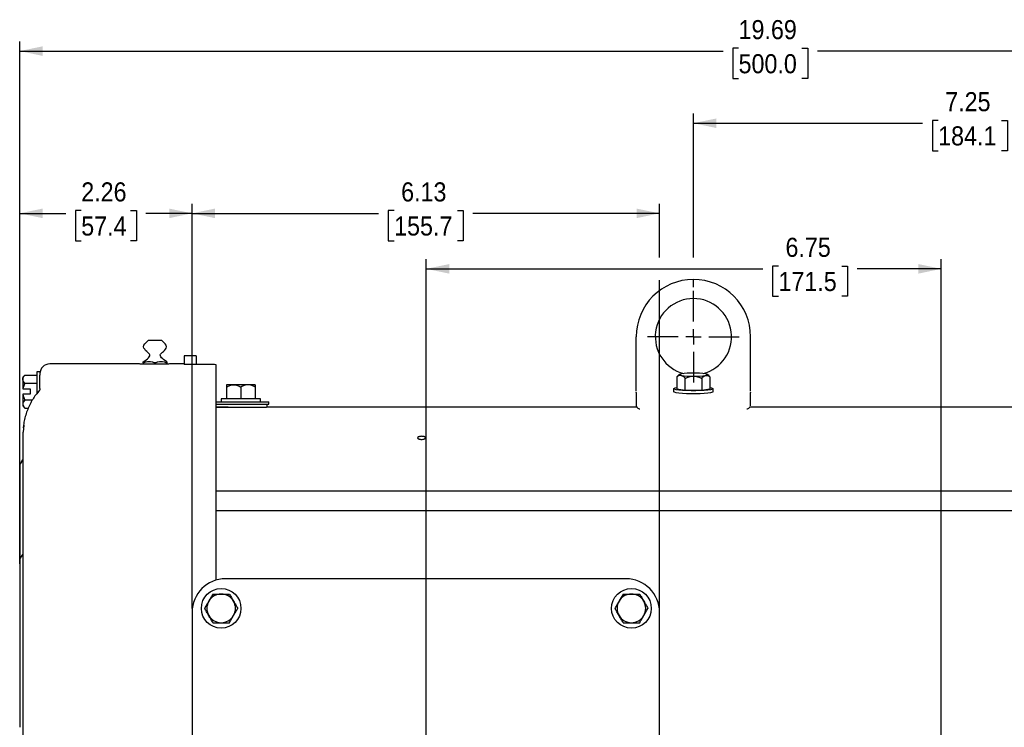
# Model space of a CAD drawing. Header units: inches. Extents: x 1.5 to 80, y 0 to 39.8.
# Tile 2 of 9: x 7 to 19.9, y 30.5 to 39.8. Entities that reach past the tile are written whole.
import ezdxf

# ---------------------------------------------------------------- set-up
doc = ezdxf.new("R2010")
doc.units = ezdxf.units.IN
doc.header["$MEASUREMENT"] = 0
doc.linetypes.add('SLD-Solid', pattern=[0])
doc.layers.add('SLD-0', color=7, linetype='Continuous')
doc.styles.add('SLDTEXTSTYLE0', font='GOTHIC.TTF', dxfattribs={"width": 0.913})
doc.dimstyles.new('SLDDIMSTYLE1', dxfattribs={"dimtxt": 0.25, "dimasz": 0.3, "dimexe": 0, "dimexo": 0.0625, "dimgap": 0.0625, "dimtad": 0, "dimtih": 1, "dimtoh": 1, "dimrnd": 1e-09, "dimzin": 12, "dimdsep": 46, "dimtxsty": 'SLDTEXTSTYLE0', "dimsah": 1, "dimcen": 0.09, "dimadec": 0, "dimazin": 3, "dimtfac": 1, "dimtofl": 0, "dimtmove": 0, "dimatfit": 3, "dimfxl": 0, "dimfrac": 2, "dimtolj": 1, "dimtzin": 12, "dimarcsym": 0})

# ---------------------------------------------------------------- blocks, each defined once
blk = doc.blocks.new('_D_4')
at = {"layer": 'SLD-0'}
for p, q in [((12.37, 27.842), (12.37, 36.646)), ((16.988, 36.557), (16.912, 36.557)), ((16.912, 36.557), (16.912, 36.161)), ((17.819, 36.557), (17.895, 36.557)), ((17.895, 36.557), (17.895, 36.161)), ((19.123, 25.423), (19.123, 36.646)), ((12.37, 36.521), (16.785, 36.521)), ((19.123, 36.521), (18.022, 36.521)), ((16.912, 36.161), (16.988, 36.161)), ((17.895, 36.161), (17.819, 36.161))]:
    blk.add_line(p, q, dxfattribs=at)
for points in [[(12.37, 36.521), (12.67, 36.458), (12.67, 36.583)], [(19.123, 36.521), (18.823, 36.583), (18.823, 36.458)]]:
    blk.add_solid(points, dxfattribs=at)
at = {"layer": 'SLD-0', "char_height": 0.25, "attachment_point": 1, "style": 'SLDTEXTSTYLE0'}
for s, insert in [('6.75', (17.08, 36.928)), ('171.5', (16.988, 36.48))]:
    blk.add_mtext(s, dxfattribs=dict(at, insert=insert))
blk = doc.blocks.new('_D_8')
at = {"layer": 'SLD-0'}
for p, q in [((7.038, 32.654), (7.038, 37.373)), ((9.298, 32.07), (9.298, 37.373)), ((7.038, 37.248), (7.642, 37.248)), ((7.845, 37.284), (7.769, 37.284)), ((7.769, 37.284), (7.769, 36.887)), ((8.491, 37.284), (8.568, 37.284)), ((8.568, 37.284), (8.568, 36.887)), ((9.298, 37.248), (8.694, 37.248)), ((7.769, 36.887), (7.845, 36.887)), ((8.568, 36.887), (8.491, 36.887))]:
    blk.add_line(p, q, dxfattribs=at)
for points in [[(7.038, 37.248), (7.338, 37.185), (7.338, 37.31)], [(9.298, 37.248), (8.998, 37.31), (8.998, 37.185)]]:
    blk.add_solid(points, dxfattribs=at)
at = {"layer": 'SLD-0', "char_height": 0.25, "attachment_point": 1, "style": 'SLDTEXTSTYLE0'}
for s, insert in [('2.26', (7.845, 37.654)), ('57.4', (7.845, 37.207))]:
    blk.add_mtext(s, dxfattribs=dict(at, insert=insert))
blk = doc.blocks.new('_D_9')
at = {"layer": 'SLD-0'}
for p, q in [((7.038, 32.654), (7.038, 39.499)), ((16.465, 39.41), (16.389, 39.41)), ((16.389, 39.41), (16.389, 39.013)), ((17.296, 39.41), (17.372, 39.41)), ((17.372, 39.41), (17.372, 39.013)), ((26.723, 30.753), (26.723, 39.499)), ((7.038, 39.374), (16.262, 39.374)), ((26.723, 39.374), (17.499, 39.374)), ((16.389, 39.013), (16.465, 39.013)), ((17.372, 39.013), (17.296, 39.013))]:
    blk.add_line(p, q, dxfattribs=at)
for points in [[(7.038, 39.374), (7.338, 39.311), (7.338, 39.436)], [(26.723, 39.374), (26.423, 39.436), (26.423, 39.311)]]:
    blk.add_solid(points, dxfattribs=at)
at = {"layer": 'SLD-0', "char_height": 0.25, "attachment_point": 1, "style": 'SLDTEXTSTYLE0'}
for s, insert in [('19.69', (16.465, 39.78)), ('500.0', (16.465, 39.333))]:
    blk.add_mtext(s, dxfattribs=dict(at, insert=insert))
blk = doc.blocks.new('_D_11')
at = {"layer": 'SLD-0'}
for p, q in [((9.298, 32.07), (9.298, 37.373)), ((15.428, 36.671), (15.428, 37.373)), ((9.298, 37.248), (11.745, 37.248)), ((11.948, 37.284), (11.872, 37.284)), ((11.872, 37.284), (11.872, 36.887)), ((12.779, 37.284), (12.855, 37.284)), ((12.855, 37.284), (12.855, 36.887)), ((15.428, 37.248), (12.982, 37.248)), ((11.872, 36.887), (11.948, 36.887)), ((12.855, 36.887), (12.779, 36.887)), ((15.428, 32.07), (15.428, 36.371))]:
    blk.add_line(p, q, dxfattribs=at)
for points in [[(9.298, 37.248), (9.598, 37.185), (9.598, 37.31)], [(15.428, 37.248), (15.128, 37.31), (15.128, 37.185)]]:
    blk.add_solid(points, dxfattribs=at)
at = {"layer": 'SLD-0', "char_height": 0.25, "attachment_point": 1, "style": 'SLDTEXTSTYLE0'}
for s, insert in [('6.13', (12.04, 37.654)), ('155.7', (11.948, 37.207))]:
    blk.add_mtext(s, dxfattribs=dict(at, insert=insert))
blk = doc.blocks.new('_D_12')
at = {"layer": 'SLD-0'}
for p, q in [((15.873, 36.671), (15.873, 38.554)), ((23.123, 32.108), (23.123, 38.554)), ((15.873, 38.429), (18.879, 38.429)), ((19.082, 38.465), (19.006, 38.465)), ((19.006, 38.465), (19.006, 38.069)), ((19.913, 38.465), (19.99, 38.465)), ((19.99, 38.465), (19.99, 38.069)), ((23.123, 38.429), (20.116, 38.429)), ((19.006, 38.069), (19.082, 38.069)), ((19.99, 38.069), (19.913, 38.069)), ((15.873, 36.281), (15.873, 36.371))]:
    blk.add_line(p, q, dxfattribs=at)
for points in [[(15.873, 38.429), (16.173, 38.366), (16.173, 38.491)], [(23.123, 38.429), (22.823, 38.491), (22.823, 38.366)]]:
    blk.add_solid(points, dxfattribs=at)
at = {"layer": 'SLD-0', "char_height": 0.25, "attachment_point": 1, "style": 'SLDTEXTSTYLE0'}
for s, insert in [('7.25', (19.175, 38.836)), ('184.1', (19.082, 38.388))]:
    blk.add_mtext(s, dxfattribs=dict(at, insert=insert))
blk = doc.blocks.new('SW_CENTERMARKSYMBOL_0')
at = {"layer": 'SLD-0', "color": 0}
for p, q in [((0, 0.2), (0, 0.6)), ((-0.2, 0), (-0.6, 0)), ((0, 0), (-0.1, 0)), ((0, 0), (0, 0.1)), ((0, 0), (0, -0.1)), ((0, 0), (0.1, 0)), ((0.2, 0), (0.6, 0)), ((0, -0.2), (0, -0.6))]:
    blk.add_line(p, q, dxfattribs=at)

msp = doc.modelspace()

# ---------------------------------------------------------------- linework, layer by layer
at = {"layer": 'SLD-0', "linetype": 'SLD-Solid', "lineweight": 25}
for p, q in [((15.1228, 35.0643), (15.1228, 35.6314)), ((16.6228, 35.0643), (16.6228, 35.6314)), ((9.3528, 35.3824), (9.1928, 35.3824)), ((9.1928, 35.3824), (9.1928, 35.3783)), ((9.3528, 35.3824), (9.3528, 35.3782)), ((8.5778, 35.2754), (7.4328, 35.2754)), ((8.6568, 35.2875), (8.6568, 35.2727)), ((8.8128, 35.2707), (8.8128, 35.2876)), ((8.9688, 35.2875), (8.9688, 35.2733)), ((9.1928, 35.2754), (9.0278, 35.2754)), ((9.1928, 35.3183), (9.1928, 35.2686)), ((9.5678, 35.2673), (9.2228, 35.2673)), ((9.3528, 35.3182), (9.3528, 35.2673)), ((9.6128, 32.4418), (9.6128, 35.2647)), ((7.1068, 35.1289), (7.0778, 35.0999)), ((7.1068, 35.1289), (7.2628, 35.1289)), ((7.3028, 35.1724), (7.2628, 35.1724)), ((7.2628, 35.1724), (7.2628, 34.8804)), ((7.3028, 35.1724), (7.3028, 35.1454)), ((15.6864, 35.1364), (15.6684, 35.1186)), ((16.0773, 35.1186), (16.0593, 35.1364)), ((7.0778, 35.0999), (7.0778, 35.0748)), ((7.0778, 35.0748), (7.0778, 34.9469)), ((7.2628, 35.0206), (7.1068, 35.0206)), ((9.8441, 35.0014), (9.7503, 35.0014)), ((10.0316, 35.0014), (9.8441, 35.0014)), ((10.1253, 35.0014), (10.0316, 35.0014)), ((15.6688, 35.1182), (15.6563, 35.1055)), ((15.6563, 35.1055), (15.6563, 34.9503)), ((15.7646, 34.9307), (15.7646, 35.0859)), ((15.9811, 35.0859), (15.9811, 34.9307)), ((16.0769, 35.1182), (16.0893, 35.1055)), ((16.0893, 35.1055), (16.0893, 34.9503)), ((7.0778, 34.8779), (7.0778, 34.75)), ((7.081, 34.9469), (7.1748, 34.9469)), ((7.1748, 34.8779), (7.081, 34.8779)), ((7.1748, 34.9469), (7.1748, 34.8779)), ((7.2982, 34.9311), (7.2846, 34.9147)), ((9.7503, 34.9724), (9.7503, 34.8164)), ((9.9378, 34.9724), (9.9378, 34.8164)), ((10.1253, 34.9724), (10.1253, 34.8164)), ((15.1228, 34.9019), (15.1228, 34.7265)), ((15.6128, 34.9503), (15.6128, 34.9105)), ((15.6563, 34.9503), (15.7646, 34.9307)), ((15.7646, 34.9307), (15.9811, 34.9307)), ((15.9811, 34.9307), (16.0893, 34.9503)), ((16.1328, 34.9105), (16.1328, 34.9503)), ((16.6228, 34.7265), (16.6228, 34.9019)), ((7.0778, 34.75), (7.0778, 34.7249)), ((7.1068, 34.8041), (7.2051, 34.8041)), ((9.6128, 34.7764), (9.9378, 34.7764)), ((9.6128, 34.7464), (9.9378, 34.7464)), ((9.6778, 34.8164), (9.6778, 34.7764)), ((10.1978, 34.8164), (9.6778, 34.8164)), ((9.9378, 34.7764), (10.3053, 34.7764)), ((9.9378, 34.7464), (10.3053, 34.7464)), ((10.1978, 34.7764), (10.1978, 34.8164)), ((10.3053, 34.7464), (10.3053, 34.7764)), ((7.0778, 34.7249), (7.1068, 34.6959)), ((7.1068, 34.6959), (7.1502, 34.6959)), ((9.7728, 34.7064), (9.6128, 34.7064)), ((9.6128, 34.7064), (9.9378, 34.7064)), ((9.7728, 34.7064), (9.7728, 34.7064)), ((9.9378, 34.7064), (10.2757, 34.7064)), ((15.1307, 34.7064), (10.2757, 34.7064)), ((21.47, 34.7064), (16.615, 34.7064)), ((7.09, 34.4721), (7.0828, 34.3825)), ((7.0892, 34.4724), (7.0849, 34.4381)), ((7.0378, 33.8824), (7.0378, 32.7071)), ((22.4028, 33.6066), (9.6128, 33.6066)), ((9.6128, 33.3566), (22.4028, 33.3566)), ((7.0378, 32.6036), (7.0378, 30.5282)), ((14.9883, 32.4601), (9.7383, 32.4601)), ((9.2983, 32.0201), (9.2983, 27.7701)), ((15.4283, 27.7701), (15.4283, 32.0201))]:
    msp.add_line(p, q, dxfattribs=at)
at = {"layer": 'SLD-0', "linetype": 'SLD-Solid', "lineweight": 25, "flags": 128}
for points in [[(15.7105, 35.1245), (15.6996, 35.1268), (15.6917, 35.1292), (15.6869, 35.1318), (15.6853, 35.1343), (15.6869, 35.1369), (15.6917, 35.1394), (15.6996, 35.1418), (15.7105, 35.1441)], [(16.0352, 35.1441), (16.0461, 35.1418), (16.0539, 35.1394), (16.0587, 35.1369), (16.0603, 35.1343), (16.0587, 35.1318), (16.0539, 35.1292), (16.0461, 35.1268), (16.0352, 35.1245)], [(7.3028, 34.9537), (7.3022, 34.943), (7.302, 34.9412)], [(16.1328, 34.9105), (16.1324, 34.909), (16.1219, 34.9028), (16.098, 34.897), (16.0619, 34.8919), (16.0157, 34.8878), (15.9618, 34.885), (15.903, 34.8836), (15.8426, 34.8836), (15.7839, 34.885), (15.73, 34.8878), (15.6837, 34.8919), (15.6477, 34.897), (15.6238, 34.9028), (15.6133, 34.909), (15.6128, 34.9105)], [(16.0893, 34.9654), (16.1116, 34.9611), (16.1289, 34.955), (16.1324, 34.9487), (16.1219, 34.9425), (16.098, 34.9367), (16.0619, 34.9317), (16.0157, 34.9276), (15.9618, 34.9248), (15.903, 34.9233), (15.8426, 34.9233), (15.7839, 34.9248), (15.73, 34.9276), (15.6837, 34.9317), (15.6477, 34.9367), (15.6238, 34.9425), (15.6133, 34.9487), (15.6168, 34.955), (15.6341, 34.9611), (15.6563, 34.9654)]]:
    msp.add_lwpolyline(points, dxfattribs=at)
at = {"layer": 'SLD-0', "linetype": 'SLD-Solid', "lineweight": 25}
for centre in [(9.6798, 32.0724), (15.0598, 32.0724)]:
    msp.add_circle(centre, 0.26, dxfattribs=at)
for centre, radius, start, end in [((15.8728, 35.6314), 0.75, 0, 180), ((15.8728, 35.6314), 0.5, 90, 254.9768), ((15.8728, 35.6314), 0.5, 285.0232, 90), ((7.4328, 35.1454), 0.13, 90, 180), ((9.2728, 29.8824), 5.393, 86.38541, 86.86432), ((15.8553, 34.0936), 1.0605, 89.05462, 97.85255), ((15.8553, 36.175), 1.0605, 262.14745, 270.94538), ((15.8903, 34.0936), 1.0605, 82.14745, 90.94538), ((15.8903, 36.175), 1.0605, 269.05462, 277.85255), ((10.2578, 34.7239), 0.025, 315.62862, 64.24939), ((7.1128, 33.939), 0.075, 134.427, 180), ((7.0078, 34.0461), 0.075, 314.427, 0), ((7.0078, 32.8074), 0.075, 314.427, 0), ((7.1128, 32.7003), 0.075, 134.427, 180), ((9.7383, 32.0201), 0.44, 90, 180), ((14.9883, 32.0201), 0.44, 0, 90), ((9.6798, 32.0724), 0.1875, 150, 210), ((9.6798, 32.0724), 0.1875, 90, 150), ((9.6798, 32.0724), 0.1875, 30, 90), ((9.6798, 32.0724), 0.1875, 330, 30), ((15.0598, 32.0724), 0.1875, 150, 180), ((15.0598, 32.0724), 0.1875, 90, 150), ((15.0598, 32.0724), 0.1875, 30, 90), ((15.0598, 32.0724), 0.1875, 330, 30), ((15.0598, 32.0724), 0.1875, 180, 210), ((9.6798, 32.0724), 0.1875, 210, 270), ((9.6798, 32.0724), 0.1875, 270, 330), ((15.0598, 32.0724), 0.1875, 210, 270), ((15.0598, 32.0724), 0.1875, 270, 330)]:
    msp.add_arc(centre, radius, start, end, dxfattribs=at)
for points, knots in [([(8.6568, 35.3028), (8.7119, 35.3383), (8.7757, 35.386), (8.6964, 35.4419), (8.6384, 35.5077), (8.6923, 35.5544), (8.7247, 35.5824)], [0.05169962, 0.05169962, 0.05169962, 0.05169962, 0.41271742, 0.5433223, 0.72606014, 1, 1, 1, 1]), ([(8.901, 35.5824), (8.901, 35.5824), (8.9001, 35.5824), (8.8948, 35.5824), (8.8904, 35.5824), (8.8763, 35.5824), (8.8665, 35.5824), (8.8482, 35.5824), (8.8415, 35.5824), (8.8275, 35.5824), (8.8202, 35.5824), (8.8055, 35.5824), (8.7981, 35.5824), (8.7841, 35.5824), (8.7775, 35.5824), (8.7592, 35.5824), (8.7494, 35.5824), (8.7353, 35.5824), (8.7308, 35.5824), (8.7256, 35.5824), (8.7247, 35.5824), (8.7247, 35.5824)], [0, 0, 0, 0, 0.125, 0.125, 0.25, 0.25, 0.375, 0.375, 0.4375, 0.4375, 0.5, 0.5, 0.5625, 0.5625, 0.625, 0.625, 0.75, 0.75, 0.875, 0.875, 1, 1, 1, 1]), ([(8.9688, 35.3028), (8.9138, 35.3383), (8.8499, 35.386), (8.9292, 35.4419), (8.9873, 35.5077), (8.9333, 35.5544), (8.901, 35.5824)], [0.05169962, 0.05169962, 0.05169962, 0.05169962, 0.41271742, 0.5433223, 0.72606014, 1, 1, 1, 1]), ([(9.0278, 35.2754), (9.0278, 35.2754), (9.0264, 35.2753), (9.0221, 35.2751), (9.0203, 35.2751), (9.016, 35.2749), (9.0135, 35.2748), (9.005, 35.2745), (8.9981, 35.2742), (8.9818, 35.2737), (8.9723, 35.2733), (8.9516, 35.2727), (8.9402, 35.2724), (8.9218, 35.272), (8.9154, 35.2719), (8.9024, 35.2716), (8.8958, 35.2715), (8.8755, 35.2712), (8.8613, 35.271), (8.8323, 35.2708), (8.8177, 35.2707), (8.7883, 35.2707), (8.7734, 35.2708), (8.7446, 35.271), (8.7305, 35.2712), (8.7101, 35.2715), (8.7033, 35.2716), (8.6903, 35.2719), (8.684, 35.272), (8.6657, 35.2724), (8.6544, 35.2727), (8.6333, 35.2733), (8.624, 35.2737), (8.6118, 35.2741), (8.608, 35.2742), (8.601, 35.2745), (8.5978, 35.2746), (8.5894, 35.2749), (8.5851, 35.2751), (8.5793, 35.2753), (8.5778, 35.2754), (8.5778, 35.2754)], [0, 0, 0, 0, 0.0625, 0.0625, 0.09375, 0.09375, 0.125, 0.125, 0.1875, 0.1875, 0.25, 0.25, 0.3125, 0.3125, 0.34375, 0.34375, 0.375, 0.375, 0.4375, 0.4375, 0.5, 0.5, 0.5625, 0.5625, 0.625, 0.625, 0.65625, 0.65625, 0.6875, 0.6875, 0.75, 0.75, 0.8125, 0.8125, 0.84375, 0.84375, 0.875, 0.875, 0.9375, 0.9375, 1, 1, 1, 1]), ([(8.8128, 35.2876), (8.8001, 35.2922), (8.7873, 35.2961), (8.7612, 35.3015), (8.7479, 35.303), (8.7215, 35.3029), (8.7084, 35.3014), (8.6824, 35.296), (8.6695, 35.2922), (8.6568, 35.2875)], [0, 0, 0, 0, 0.25, 0.25, 0.5, 0.5, 0.75, 0.75, 1, 1, 1, 1]), ([(8.6568, 35.2875), (8.6568, 35.2921), (8.6568, 35.2959), (8.6568, 35.3013), (8.6568, 35.3028), (8.6568, 35.3028)], [0, 0, 0, 0, 0.5, 0.5, 1, 1, 1, 1]), ([(8.9688, 35.2875), (8.9561, 35.2922), (8.9433, 35.296), (8.9172, 35.3014), (8.9039, 35.3029), (8.8775, 35.3029), (8.8644, 35.3015), (8.8384, 35.2961), (8.8255, 35.2922), (8.8128, 35.2876)], [0, 0, 0, 0, 0.25, 0.25, 0.5, 0.5, 0.75, 0.75, 1, 1, 1, 1]), ([(8.9688, 35.3028), (8.9688, 35.3028), (8.9688, 35.3013), (8.9688, 35.296), (8.9688, 35.2921), (8.9688, 35.2875)], [0, 0, 0, 0, 0.5, 0.5, 1, 1, 1, 1]), ([(9.1928, 35.3783), (9.1928, 35.3782), (9.1928, 35.378), (9.1928, 35.3772), (9.1928, 35.3761), (9.1928, 35.3745), (9.1928, 35.3724), (9.1928, 35.3699), (9.1928, 35.367), (9.1928, 35.3637), (9.1928, 35.3593), (9.1928, 35.3535), (9.1928, 35.3459), (9.1928, 35.3373), (9.1928, 35.328), (9.1928, 35.3216), (9.1928, 35.3183)], [0, 0, 0, 0, 0.0509894, 0.1034475, 0.1572623, 0.212298, 0.2683951, 0.3253725, 0.3830299, 0.4411517, 0.4995117, 0.5910593, 0.6883817, 0.7901189, 0.8946074, 1, 1, 1, 1]), ([(9.2228, 35.2673), (9.2189, 35.2673), (9.215, 35.2674), (9.2077, 35.2675), (9.2044, 35.2676), (9.1961, 35.2681), (9.1928, 35.2685), (9.1928, 35.2689)], [0, 0, 0, 0, 0.25, 0.25, 0.5, 0.5, 1, 1, 1, 1]), ([(9.3528, 35.3782), (9.3528, 35.3781), (9.3528, 35.3779), (9.3528, 35.3772), (9.3528, 35.3761), (9.3528, 35.3747), (9.3528, 35.3722), (9.3528, 35.3676), (9.3528, 35.3601), (9.3528, 35.3511), (9.3528, 35.3419), (9.3528, 35.3335), (9.3528, 35.3259), (9.3528, 35.3208), (9.3528, 35.3182)], [0, 0, 0, 0, 0.0502169, 0.1000457, 0.1497816, 0.1997212, 0.2501575, 0.3746507, 0.4998352, 0.6242758, 0.7494091, 0.8330193, 0.9160845, 1, 1, 1, 1]), ([(7.0778, 35.0748), (7.0778, 35.0843), (7.0808, 35.0935), (7.0885, 35.1071), (7.0916, 35.1116), (7.0987, 35.1204), (7.1026, 35.1247), (7.1068, 35.1289)], [0, 0, 0, 0, 0.5, 0.5, 0.75, 0.75, 1, 1, 1, 1]), ([(7.3028, 34.9537), (7.3028, 34.9563), (7.3028, 34.9614), (7.3028, 34.9694), (7.3028, 34.9777), (7.3028, 34.9863), (7.3028, 34.9952), (7.3028, 35.0044), (7.3028, 35.0139), (7.3028, 35.0238), (7.3028, 35.0378), (7.3028, 35.0565), (7.3028, 35.0801), (7.3028, 35.1045), (7.3028, 35.1213), (7.3028, 35.1298)], [0, 0, 0, 0, 0.0537486, 0.1077625, 0.1620962, 0.2168033, 0.2719361, 0.3275459, 0.3836827, 0.4403951, 0.49773, 0.622622, 0.7476559, 0.8732961, 1, 1, 1, 1]), ([(15.7105, 35.1245), (15.7009, 35.1262), (15.6917, 35.125), (15.6781, 35.1198), (15.6736, 35.1175), (15.6649, 35.112), (15.6606, 35.1089), (15.6563, 35.1055)], [0, 0, 0, 0, 0.5, 0.5, 0.75, 0.75, 1, 1, 1, 1]), ([(15.7646, 35.0859), (15.7561, 35.0958), (15.7474, 35.1046), (15.7339, 35.1147), (15.7294, 35.1175), (15.72, 35.122), (15.7152, 35.1236), (15.7105, 35.1245)], [0, 0, 0, 0, 0.5, 0.5, 0.75, 0.75, 1, 1, 1, 1]), ([(15.9811, 35.0859), (15.9896, 35.0958), (15.9982, 35.1046), (16.0117, 35.1147), (16.0163, 35.1175), (16.0256, 35.122), (16.0304, 35.1236), (16.0352, 35.1245)], [0, 0, 0, 0, 0.5, 0.5, 0.75, 0.75, 1, 1, 1, 1]), ([(16.0352, 35.1245), (16.0447, 35.1262), (16.054, 35.125), (16.0676, 35.1198), (16.072, 35.1175), (16.0808, 35.112), (16.0851, 35.1089), (16.0893, 35.1055)], [0, 0, 0, 0, 0.5, 0.5, 0.75, 0.75, 1, 1, 1, 1]), ([(7.1068, 35.0206), (7.0984, 35.0291), (7.0911, 35.0378), (7.0834, 35.0513), (7.0814, 35.0558), (7.0786, 35.0652), (7.0778, 35.07), (7.0778, 35.0748)], [0, 0, 0, 0, 0.5, 0.5, 0.75, 0.75, 1, 1, 1, 1]), ([(9.7503, 34.9724), (9.765, 34.9809), (9.78, 34.9881), (9.8034, 34.9958), (9.8113, 34.9978), (9.8275, 35.0006), (9.8358, 35.0014), (9.8441, 35.0014)], [0, 0, 0, 0, 0.5, 0.5, 0.75, 0.75, 1, 1, 1, 1]), ([(9.7503, 35.0014), (9.7503, 35.0014), (9.7503, 34.9985), (9.7503, 34.9907), (9.7503, 34.9876), (9.7503, 34.9805), (9.7503, 34.9766), (9.7503, 34.9724)], [0, 0, 0, 0, 0.5, 0.5, 0.75, 0.75, 1, 1, 1, 1]), ([(9.8441, 35.0014), (9.8605, 35.0014), (9.8766, 34.9985), (9.9001, 34.9907), (9.9079, 34.9876), (9.9231, 34.9805), (9.9305, 34.9766), (9.9378, 34.9724)], [0, 0, 0, 0, 0.5, 0.5, 0.75, 0.75, 1, 1, 1, 1]), ([(10.0316, 35.0014), (10.0151, 35.0014), (9.9991, 34.9985), (9.9756, 34.9907), (9.9678, 34.9876), (9.9526, 34.9805), (9.9452, 34.9766), (9.9378, 34.9724)], [0, 0, 0, 0, 0.5, 0.5, 0.75, 0.75, 1, 1, 1, 1]), ([(10.1253, 34.9724), (10.1106, 34.9809), (10.0956, 34.9881), (10.0723, 34.9958), (10.0644, 34.9978), (10.0482, 35.0006), (10.0399, 35.0014), (10.0316, 35.0014)], [0, 0, 0, 0, 0.5, 0.5, 0.75, 0.75, 1, 1, 1, 1]), ([(10.1253, 35.0014), (10.1253, 35.0014), (10.1253, 34.9985), (10.1253, 34.9907), (10.1253, 34.9876), (10.1253, 34.9805), (10.1253, 34.9766), (10.1253, 34.9724)], [0, 0, 0, 0, 0.5, 0.5, 0.75, 0.75, 1, 1, 1, 1]), ([(15.1228, 34.9184), (15.1228, 34.9291), (15.1228, 34.9505), (15.1228, 35.0047), (15.1228, 35.045), (15.1228, 35.0643)], [0, 0, 0, 0, 0.340691, 0.6824648, 1, 1, 1, 1]), ([(15.7646, 35.0859), (15.7815, 35.0943), (15.7989, 35.1015), (15.8259, 35.1091), (15.835, 35.1112), (15.8537, 35.114), (15.8633, 35.1147), (15.8728, 35.1147)], [0, 0, 0, 0, 0.5, 0.5, 0.75, 0.75, 1, 1, 1, 1]), ([(15.8728, 35.1147), (15.8918, 35.1147), (15.9103, 35.1118), (15.9375, 35.1041), (15.9465, 35.101), (15.964, 35.094), (15.9726, 35.0901), (15.9811, 35.0859)], [0, 0, 0, 0, 0.5, 0.5, 0.75, 0.75, 1, 1, 1, 1]), ([(16.6228, 34.9184), (16.6228, 34.9291), (16.6228, 34.9505), (16.6228, 35.0047), (16.6228, 35.045), (16.6228, 35.0643)], [0, 0, 0, 0, 0.340691, 0.6824648, 1, 1, 1, 1]), ([(7.2857, 34.9138), (7.2695, 34.8945), (7.2221, 34.8381), (7.1731, 34.7511), (7.1335, 34.6602), (7.1095, 34.5857), (7.0945, 34.5214), (7.0906, 34.4853), (7.0892, 34.4724)], [0, 0, 0, 0, 0.14291765, 0.4173114, 0.57048029, 0.73383069, 0.90495031, 1, 1, 1, 1]), ([(7.3022, 34.9432), (7.3009, 34.939), (7.299, 34.9326), (7.2953, 34.9285), (7.2959, 34.9294), (7.296, 34.9295)], [0, 0, 0, 0, 0.6474133, 0.9798924, 1, 1, 1, 1]), ([(7.1068, 34.8041), (7.0984, 34.7957), (7.0911, 34.787), (7.0834, 34.7735), (7.0814, 34.7689), (7.0786, 34.7596), (7.0778, 34.7548), (7.0778, 34.75)], [0, 0, 0, 0, 0.5, 0.5, 0.75, 0.75, 1, 1, 1, 1]), ([(7.0778, 34.75), (7.0778, 34.7405), (7.0808, 34.7313), (7.0885, 34.7177), (7.0916, 34.7132), (7.0987, 34.7044), (7.1026, 34.7001), (7.1068, 34.6959)], [0, 0, 0, 0, 0.5, 0.5, 0.75, 0.75, 1, 1, 1, 1]), ([(15.1255, 34.7231), (15.1253, 34.7232), (15.1229, 34.7245), (15.1229, 34.7256), (15.1228, 34.7265)], [0, 0, 0, 0, 0.0878219, 1, 1, 1, 1]), ([(15.1253, 34.7232), (15.126, 34.7196), (15.1274, 34.7123), (15.1381, 34.6971), (15.1531, 34.6902), (15.1645, 34.6867), (15.1697, 34.6851)], [0, 0, 0, 0, 0.1147045, 0.2366332, 0.6503659, 1, 1, 1, 1]), ([(16.5732, 34.6852), (16.5787, 34.6867), (16.5915, 34.6901), (16.6116, 34.7032), (16.6174, 34.7163), (16.6204, 34.7232)], [0, 0, 0, 0, 0.2603486, 0.6144553, 1, 1, 1, 1]), ([(7.0828, 29.8824), (7.0828, 29.8968), (7.0828, 29.9257), (7.0828, 29.969), (7.0828, 30.0123), (7.0828, 30.0556), (7.0828, 30.0989), (7.0828, 30.1421), (7.0828, 30.1853), (7.0828, 30.2285), (7.0828, 30.324), (7.0828, 30.4715), (7.0828, 30.6719), (7.0828, 30.8724), (7.0828, 31.0741), (7.0828, 31.2748), (7.0828, 31.5428), (7.0828, 31.8727), (7.0828, 32.2543), (7.0828, 32.6172), (7.0828, 32.9556), (7.0828, 33.2647), (7.0828, 33.5401), (7.0828, 33.7787), (7.0828, 33.9457), (7.0828, 34.0595), (7.0828, 34.1344), (7.0828, 34.1998), (7.0828, 34.255), (7.0828, 34.301), (7.0828, 34.3303), (7.0828, 34.3485), (7.0828, 34.359), (7.0828, 34.3683), (7.0828, 34.3762), (7.0828, 34.3804), (7.0828, 34.3825)], [0, 0, 0, 0, 0.0064224, 0.0128428, 0.0192618, 0.0256799, 0.0320979, 0.0385162, 0.0449355, 0.0513564, 0.0577794, 0.0875472, 0.117318, 0.1478856, 0.1784563, 0.2097239, 0.2409946, 0.3046819, 0.3692726, 0.43448, 0.5000002, 0.5655204, 0.6307279, 0.6953186, 0.7590059, 0.7902736, 0.8215442, 0.8521119, 0.8826825, 0.9124503, 0.9422211, 0.9537799, 0.9653337, 0.976886, 0.9884403, 1, 1, 1, 1]), ([(12.3078, 34.2855), (12.301, 34.2855), (12.2944, 34.286), (12.285, 34.2876), (12.282, 34.2883), (12.2764, 34.2898), (12.2738, 34.2907), (12.2667, 34.2936), (12.2628, 34.2959), (12.2577, 34.3009), (12.2563, 34.3036), (12.2563, 34.3076), (12.2567, 34.309), (12.258, 34.3116), (12.2589, 34.3129), (12.2628, 34.3166), (12.2666, 34.3188), (12.2762, 34.3226), (12.2819, 34.324), (12.2943, 34.326), (12.301, 34.3266), (12.3146, 34.3266), (12.3213, 34.326), (12.3307, 34.3245), (12.3336, 34.3239), (12.3392, 34.3225), (12.3419, 34.3216), (12.349, 34.3188), (12.3528, 34.3166), (12.358, 34.3117), (12.3593, 34.309), (12.3593, 34.305), (12.359, 34.3036), (12.3577, 34.3009), (12.3567, 34.2997), (12.3529, 34.2959), (12.3491, 34.2936), (12.3395, 34.2897), (12.3338, 34.2882), (12.3213, 34.286), (12.3146, 34.2855), (12.3078, 34.2855)], [0, 0, 0, 0, 0.0625, 0.0625, 0.09375, 0.09375, 0.125, 0.125, 0.1875, 0.1875, 0.25, 0.25, 0.28125, 0.28125, 0.3125, 0.3125, 0.375, 0.375, 0.4375, 0.4375, 0.5, 0.5, 0.5625, 0.5625, 0.59375, 0.59375, 0.625, 0.625, 0.6875, 0.6875, 0.75, 0.75, 0.78125, 0.78125, 0.8125, 0.8125, 0.875, 0.875, 0.9375, 0.9375, 1, 1, 1, 1]), ([(7.0378, 32.7003), (7.0378, 32.7003), (7.0378, 32.6943), (7.0378, 32.6731), (7.0378, 32.6587), (7.0378, 32.6436)], [0, 0, 0, 0, 0.5, 0.5, 1, 1, 1, 1]), ([(9.5175, 32.1661), (9.5079, 32.1497), (9.4987, 32.1337), (9.4851, 32.1101), (9.4806, 32.1024), (9.4719, 32.0872), (9.4676, 32.0797), (9.4633, 32.0724)], [0, 0, 0, 0, 0.5, 0.5, 0.75, 0.75, 1, 1, 1, 1]), ([(9.5716, 32.2599), (9.5631, 32.2452), (9.5544, 32.2302), (9.5409, 32.2068), (9.5364, 32.1989), (9.527, 32.1827), (9.5222, 32.1744), (9.5175, 32.1661)], [0, 0, 0, 0, 0.5, 0.5, 0.75, 0.75, 1, 1, 1, 1]), ([(9.5716, 32.2599), (9.5885, 32.2599), (9.6059, 32.2599), (9.6329, 32.2599), (9.642, 32.2599), (9.6607, 32.2599), (9.6703, 32.2599), (9.6798, 32.2599)], [0, 0, 0, 0, 0.5, 0.5, 0.75, 0.75, 1, 1, 1, 1]), ([(9.6798, 32.2599), (9.6988, 32.2599), (9.7173, 32.2599), (9.7445, 32.2599), (9.7535, 32.2599), (9.771, 32.2599), (9.7796, 32.2599), (9.7881, 32.2599)], [0, 0, 0, 0, 0.5, 0.5, 0.75, 0.75, 1, 1, 1, 1]), ([(9.7881, 32.2599), (9.7966, 32.2452), (9.8052, 32.2302), (9.8187, 32.2068), (9.8233, 32.1989), (9.8326, 32.1827), (9.8374, 32.1744), (9.8422, 32.1661)], [0, 0, 0, 0, 0.5, 0.5, 0.75, 0.75, 1, 1, 1, 1]), ([(9.8422, 32.1661), (9.8517, 32.1497), (9.861, 32.1337), (9.8746, 32.1101), (9.879, 32.1024), (9.8878, 32.0872), (9.8921, 32.0797), (9.8963, 32.0724)], [0, 0, 0, 0, 0.5, 0.5, 0.75, 0.75, 1, 1, 1, 1]), ([(14.8975, 32.1661), (14.8879, 32.1497), (14.8787, 32.1337), (14.8651, 32.1101), (14.8606, 32.1024), (14.8519, 32.0872), (14.8476, 32.0797), (14.8433, 32.0724)], [0, 0, 0, 0, 0.5, 0.5, 0.75, 0.75, 1, 1, 1, 1]), ([(14.9516, 32.2599), (14.9431, 32.2452), (14.9344, 32.2302), (14.9209, 32.2068), (14.9164, 32.1989), (14.907, 32.1827), (14.9022, 32.1744), (14.8975, 32.1661)], [0, 0, 0, 0, 0.5, 0.5, 0.75, 0.75, 1, 1, 1, 1]), ([(14.9516, 32.2599), (14.9685, 32.2599), (14.9859, 32.2599), (15.0129, 32.2599), (15.022, 32.2599), (15.0407, 32.2599), (15.0503, 32.2599), (15.0598, 32.2599)], [0, 0, 0, 0, 0.5, 0.5, 0.75, 0.75, 1, 1, 1, 1]), ([(15.0598, 32.2599), (15.0788, 32.2599), (15.0973, 32.2599), (15.1245, 32.2599), (15.1335, 32.2599), (15.151, 32.2599), (15.1596, 32.2599), (15.1681, 32.2599)], [0, 0, 0, 0, 0.5, 0.5, 0.75, 0.75, 1, 1, 1, 1]), ([(15.1681, 32.2599), (15.1766, 32.2452), (15.1852, 32.2302), (15.1987, 32.2068), (15.2033, 32.1989), (15.2126, 32.1827), (15.2174, 32.1744), (15.2222, 32.1661)], [0, 0, 0, 0, 0.5, 0.5, 0.75, 0.75, 1, 1, 1, 1]), ([(15.2222, 32.1661), (15.2317, 32.1497), (15.241, 32.1337), (15.2546, 32.1101), (15.259, 32.1024), (15.2678, 32.0872), (15.2721, 32.0797), (15.2763, 32.0724)], [0, 0, 0, 0, 0.5, 0.5, 0.75, 0.75, 1, 1, 1, 1]), ([(9.5175, 31.9786), (9.5079, 31.9951), (9.4987, 32.0111), (9.4851, 32.0346), (9.4806, 32.0424), (9.4719, 32.0576), (9.4676, 32.0651), (9.4633, 32.0724)], [0, 0, 0, 0, 0.5, 0.5, 0.75, 0.75, 1, 1, 1, 1]), ([(9.8422, 31.9786), (9.8517, 31.9951), (9.861, 32.0111), (9.8746, 32.0346), (9.879, 32.0424), (9.8878, 32.0576), (9.8921, 32.0651), (9.8963, 32.0724)], [0, 0, 0, 0, 0.5, 0.5, 0.75, 0.75, 1, 1, 1, 1]), ([(14.8975, 31.9786), (14.8879, 31.9951), (14.8787, 32.0111), (14.8651, 32.0346), (14.8606, 32.0424), (14.8519, 32.0576), (14.8476, 32.0651), (14.8433, 32.0724)], [0, 0, 0, 0, 0.5, 0.5, 0.75, 0.75, 1, 1, 1, 1]), ([(15.2222, 31.9786), (15.2317, 31.9951), (15.241, 32.0111), (15.2546, 32.0346), (15.259, 32.0424), (15.2678, 32.0576), (15.2721, 32.0651), (15.2763, 32.0724)], [0, 0, 0, 0, 0.5, 0.5, 0.75, 0.75, 1, 1, 1, 1]), ([(9.5716, 31.8849), (9.5631, 31.8996), (9.5544, 31.9146), (9.5409, 31.9379), (9.5364, 31.9459), (9.527, 31.962), (9.5222, 31.9703), (9.5175, 31.9786)], [0, 0, 0, 0, 0.5, 0.5, 0.75, 0.75, 1, 1, 1, 1]), ([(9.7881, 31.8849), (9.7966, 31.8996), (9.8052, 31.9146), (9.8187, 31.9379), (9.8233, 31.9459), (9.8326, 31.962), (9.8374, 31.9703), (9.8422, 31.9786)], [0, 0, 0, 0, 0.5, 0.5, 0.75, 0.75, 1, 1, 1, 1]), ([(14.9516, 31.8849), (14.9431, 31.8996), (14.9344, 31.9146), (14.9209, 31.9379), (14.9164, 31.9459), (14.907, 31.962), (14.9022, 31.9703), (14.8975, 31.9786)], [0, 0, 0, 0, 0.5, 0.5, 0.75, 0.75, 1, 1, 1, 1]), ([(15.1681, 31.8849), (15.1766, 31.8996), (15.1852, 31.9146), (15.1987, 31.9379), (15.2033, 31.9459), (15.2126, 31.962), (15.2174, 31.9703), (15.2222, 31.9786)], [0, 0, 0, 0, 0.5, 0.5, 0.75, 0.75, 1, 1, 1, 1]), ([(9.5716, 31.8849), (9.5885, 31.8849), (9.6059, 31.8849), (9.6329, 31.8849), (9.642, 31.8849), (9.6607, 31.8849), (9.6703, 31.8849), (9.6798, 31.8849)], [0, 0, 0, 0, 0.5, 0.5, 0.75, 0.75, 1, 1, 1, 1]), ([(9.6798, 31.8849), (9.6988, 31.8849), (9.7173, 31.8849), (9.7445, 31.8849), (9.7535, 31.8849), (9.771, 31.8849), (9.7796, 31.8849), (9.7881, 31.8849)], [0, 0, 0, 0, 0.5, 0.5, 0.75, 0.75, 1, 1, 1, 1]), ([(14.9516, 31.8849), (14.9685, 31.8849), (14.9859, 31.8849), (15.0129, 31.8849), (15.022, 31.8849), (15.0407, 31.8849), (15.0503, 31.8849), (15.0598, 31.8849)], [0, 0, 0, 0, 0.5, 0.5, 0.75, 0.75, 1, 1, 1, 1]), ([(15.0598, 31.8849), (15.0788, 31.8849), (15.0973, 31.8849), (15.1245, 31.8849), (15.1335, 31.8849), (15.151, 31.8849), (15.1596, 31.8849), (15.1681, 31.8849)], [0, 0, 0, 0, 0.5, 0.5, 0.75, 0.75, 1, 1, 1, 1]), ([(7.0378, 30.5282), (7.0378, 30.5245), (7.0378, 30.5194), (7.0378, 30.5172), (7.0378, 30.5166)], [0, 0, 0, 0, 0.7387292, 1, 1, 1, 1])]:
    msp.add_open_spline(points, degree=3, knots=knots, dxfattribs=at)
for points in [[(7.3028, 35.1454), (7.3028, 35.1454), (7.3028, 35.1402), (7.3028, 35.1298)], [(7.1068, 35.0206), (7.0951, 34.9972), (7.0857, 34.9728), (7.081, 34.9469)], [(7.0778, 34.9469), (7.0789, 34.9469), (7.0799, 34.9469), (7.081, 34.9469)], [(7.081, 34.8779), (7.0799, 34.8779), (7.0789, 34.8779), (7.0778, 34.8779)], [(7.081, 34.8779), (7.0857, 34.8519), (7.0951, 34.8276), (7.1068, 34.8041)], [(15.1228, 34.9019), (15.1228, 34.9024), (15.1228, 34.9033), (15.1228, 34.9042), (15.1228, 34.9046)], [(16.6228, 34.9046), (16.6228, 34.9038), (16.6228, 34.9029), (16.6228, 34.9019)], [(7.0378, 33.939), (7.0378, 33.939), (7.0378, 33.9136), (7.0378, 33.8824)], [(7.0378, 32.6436), (7.0378, 32.6286), (7.0378, 32.6142), (7.0378, 32.6036)]]:
    msp.add_open_spline(points, degree=3, dxfattribs=at)

# ---------------------------------------------------------------- block references
at = {"layer": 'SLD-0'}
msp.add_blockref('SW_CENTERMARKSYMBOL_0', (15.8728, 35.6314), dxfattribs=at)

# ---------------------------------------------------------------- dimensions: what is measured, and where the dimension line sits
for base, p1, p2, picture, middle in [((26.722832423, 39.3735392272), (7.037832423, 32.603603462), (26.722832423, 30.7033858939), '_D_9', (16.880332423, 39.3735392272)), ((9.2983, 37.2476), (7.0378, 32.6036), (9.2983, 32.0201), '_D_8', (8.1681, 37.2476)), ((15.4283, 37.2476), (9.2983, 32.0201), (15.4283, 32.0201), '_D_11', (12.3633, 37.2476)), ((19.1228, 36.5207), (12.3698, 27.7924), (19.1228, 25.3733), '_D_4', (17.4035, 36.5207))]:
    dim = msp.add_linear_dim(base=base, p1=p1, p2=p2, dimstyle='SLDDIMSTYLE1', dxfattribs=at)
    dim.commit()
    dim.dimension.update_dxf_attribs({"geometry": picture, "text_midpoint": middle, "dimtype": 160})
dim = msp.add_linear_dim(base=(15.8728, 38.4287), p1=(23.1228, 32.0577), p2=(15.8728, 36.2314), angle=0, dimstyle='SLDDIMSTYLE1', dxfattribs=at)
dim.commit()
dim.dimension.update_dxf_attribs({"geometry": '_D_12', "text_midpoint": (19.4978, 38.4287), "dimtype": 160})

doc.saveas('drawing.dxf')
